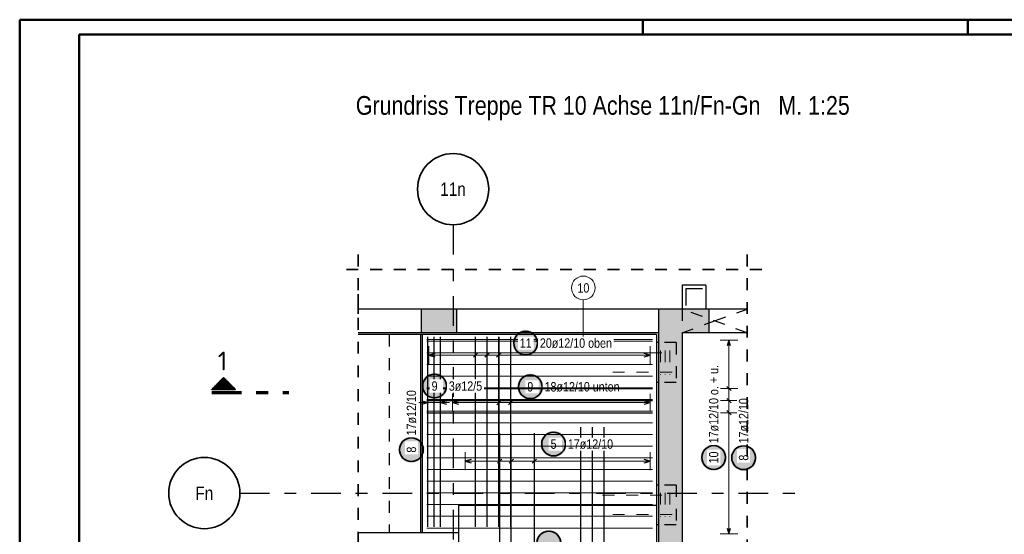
# Model space of a CAD drawing. Header units: millimetres. Extents: x 0 to 30.7, y 0 to 21.
# Tile 11 of 16: x 0 to 8.3, y 16.7 to 21. Entities that reach past the tile are written whole.
import ezdxf
from ezdxf.enums import TextEntityAlignment as Align

# ---------------------------------------------------------------- set-up
doc = ezdxf.new("R2010")
doc.units = ezdxf.units.MM
doc.linetypes.add('DASHDOTX2', pattern=[2, 1, -0.5, 0, -0.5])
doc.linetypes.add('HIDDEN', pattern=[0.375, 0.25, -0.125])
for name, color, linetype, lineweight in [('Achsen', 7, 'Continuous', 20), ('Bewehrung nplo', 7, 'Continuous', 20), ('Schraffuren', 7, 'Continuous', 20)]:
    doc.layers.add(name, color=color, linetype=linetype, lineweight=lineweight)
doc.styles.add('Arial Narrow', font='ARIALN.TTF')
doc.styles.add('isocp', font='isocp', dxfattribs={"width": 1.1})

msp = doc.modelspace()

# ---------------------------------------------------------------- hatches: boundary and pattern name
at = {"lineweight": 25, "true_color": 0xffffff}
for points in [[(4.3725, 18.3015), (4.3725, 18.3053), (4.3723, 18.3091), (4.3719, 18.313), (4.3715, 18.3168), (4.3709, 18.3206), (4.3701, 18.3243), (4.3693, 18.3281), (4.3683, 18.3318), (4.3671, 18.3354), (4.3659, 18.3391), (4.3645, 18.3427), (4.363, 18.3462), (4.3614, 18.3497), (4.3596, 18.3531), (4.3578, 18.3565), (4.3558, 18.3597), (4.3537, 18.363), (4.3515, 18.3661), (4.3492, 18.3692), (4.3468, 18.3722), (4.3443, 18.3751), (4.3417, 18.3779), (4.3389, 18.3806), (4.3361, 18.3832), (4.3332, 18.3857), (4.3302, 18.3881), (4.3272, 18.3904), (4.324, 18.3926), (4.3208, 18.3947), (4.3175, 18.3967), (4.3142, 18.3986), (4.3107, 18.4003), (4.3073, 18.4019), (4.3037, 18.4034), (4.3001, 18.4048), (4.2965, 18.4061), (4.2928, 18.4072), (4.2891, 18.4082), (4.2854, 18.409), (4.2816, 18.4098), (4.2778, 18.4104), (4.274, 18.4108), (4.2702, 18.4112), (4.2664, 18.4114), (4.2625, 18.4115), (4.2587, 18.4114), (4.2549, 18.4112), (4.251, 18.4108), (4.2472, 18.4104), (4.2434, 18.4098), (4.2397, 18.409), (4.2359, 18.4082), (4.2322, 18.4072), (4.2285, 18.4061), (4.2249, 18.4048), (4.2213, 18.4034), (4.2178, 18.4019), (4.2143, 18.4003), (4.2109, 18.3986), (4.2075, 18.3967), (4.2042, 18.3947), (4.201, 18.3926), (4.1979, 18.3904), (4.1948, 18.3881), (4.1918, 18.3857), (4.1889, 18.3832), (4.1861, 18.3806), (4.1834, 18.3779), (4.1808, 18.3751), (4.1783, 18.3722), (4.1758, 18.3692), (4.1735, 18.3661), (4.1713, 18.363), (4.1692, 18.3597), (4.1673, 18.3565), (4.1654, 18.3531), (4.1637, 18.3497), (4.162, 18.3462), (4.1605, 18.3427), (4.1592, 18.3391), (4.1579, 18.3354), (4.1568, 18.3318), (4.1558, 18.3281), (4.1549, 18.3243), (4.1542, 18.3206), (4.1536, 18.3168), (4.1531, 18.313), (4.1528, 18.3091), (4.1526, 18.3053), (4.1525, 18.3015), (4.1526, 18.2976), (4.1528, 18.2938), (4.1531, 18.29), (4.1536, 18.2861), (4.1542, 18.2824), (4.1549, 18.2786), (4.1558, 18.2748), (4.1568, 18.2711), (4.1579, 18.2675), (4.1592, 18.2638), (4.1605, 18.2602), (4.162, 18.2567), (4.1637, 18.2532), (4.1654, 18.2498), (4.1673, 18.2465), (4.1692, 18.2432), (4.1713, 18.2399), (4.1735, 18.2368), (4.1758, 18.2337), (4.1783, 18.2307), (4.1808, 18.2278), (4.1834, 18.225), (4.1861, 18.2223), (4.1889, 18.2197), (4.1918, 18.2172), (4.1948, 18.2148), (4.1979, 18.2125), (4.201, 18.2103), (4.2042, 18.2082), (4.2075, 18.2062), (4.2109, 18.2043), (4.2143, 18.2026), (4.2178, 18.201), (4.2213, 18.1995), (4.2249, 18.1981), (4.2285, 18.1968), (4.2322, 18.1957), (4.2359, 18.1947), (4.2397, 18.1939), (4.2434, 18.1931), (4.2472, 18.1925), (4.251, 18.1921), (4.2549, 18.1917), (4.2587, 18.1915), (4.2625, 18.1915), (4.2664, 18.1915), (4.2702, 18.1917), (4.274, 18.1921), (4.2778, 18.1925), (4.2816, 18.1931), (4.2854, 18.1939), (4.2891, 18.1947), (4.2928, 18.1957), (4.2965, 18.1968), (4.3001, 18.1981), (4.3037, 18.1995), (4.3073, 18.201), (4.3107, 18.2026), (4.3142, 18.2043), (4.3175, 18.2062), (4.3208, 18.2082), (4.324, 18.2103), (4.3272, 18.2125), (4.3302, 18.2148), (4.3332, 18.2172), (4.3361, 18.2197), (4.3389, 18.2223), (4.3417, 18.225), (4.3443, 18.2278), (4.3468, 18.2307), (4.3492, 18.2337), (4.3515, 18.2368), (4.3537, 18.2399), (4.3558, 18.2432), (4.3578, 18.2465), (4.3596, 18.2498), (4.3614, 18.2532), (4.363, 18.2567), (4.3645, 18.2602), (4.3659, 18.2638), (4.3671, 18.2675), (4.3683, 18.2711), (4.3693, 18.2748), (4.3701, 18.2786), (4.3709, 18.2824), (4.3715, 18.2861), (4.3719, 18.29), (4.3723, 18.2938)], [(4.4119, 17.9335), (4.4118, 17.9374), (4.4116, 17.9412), (4.4112, 17.945), (4.4108, 17.9489), (4.4102, 17.9527), (4.4094, 17.9564), (4.4086, 17.9602), (4.4076, 17.9639), (4.4065, 17.9675), (4.4052, 17.9712), (4.4038, 17.9748), (4.4023, 17.9783), (4.4007, 17.9818), (4.399, 17.9852), (4.3971, 17.9885), (4.3951, 17.9918), (4.393, 17.9951), (4.3908, 17.9982), (4.3885, 18.0013), (4.3861, 18.0043), (4.3836, 18.0072), (4.381, 18.01), (4.3783, 18.0127), (4.3755, 18.0153), (4.3726, 18.0178), (4.3696, 18.0202), (4.3665, 18.0225), (4.3634, 18.0247), (4.3601, 18.0268), (4.3569, 18.0288), (4.3535, 18.0307), (4.3501, 18.0324), (4.3466, 18.034), (4.3431, 18.0355), (4.3395, 18.0369), (4.3358, 18.0382), (4.3322, 18.0393), (4.3285, 18.0403), (4.3247, 18.0411), (4.321, 18.0419), (4.3172, 18.0425), (4.3133, 18.0429), (4.3095, 18.0433), (4.3057, 18.0435), (4.3019, 18.0435), (4.298, 18.0435), (4.2942, 18.0433), (4.2904, 18.0429), (4.2865, 18.0425), (4.2827, 18.0419), (4.279, 18.0411), (4.2752, 18.0403), (4.2715, 18.0393), (4.2679, 18.0382), (4.2642, 18.0369), (4.2606, 18.0355), (4.2571, 18.034), (4.2536, 18.0324), (4.2502, 18.0307), (4.2469, 18.0288), (4.2436, 18.0268), (4.2403, 18.0247), (4.2372, 18.0225), (4.2341, 18.0202), (4.2311, 18.0178), (4.2282, 18.0153), (4.2254, 18.0127), (4.2227, 18.01), (4.2201, 18.0072), (4.2176, 18.0043), (4.2152, 18.0013), (4.2129, 17.9982), (4.2107, 17.9951), (4.2086, 17.9918), (4.2066, 17.9885), (4.2047, 17.9852), (4.203, 17.9818), (4.2014, 17.9783), (4.1999, 17.9748), (4.1985, 17.9712), (4.1972, 17.9675), (4.1961, 17.9639), (4.1951, 17.9602), (4.1943, 17.9564), (4.1935, 17.9527), (4.1929, 17.9489), (4.1925, 17.945), (4.1921, 17.9412), (4.1919, 17.9374), (4.1919, 17.9335), (4.1919, 17.9297), (4.1921, 17.9259), (4.1925, 17.9221), (4.1929, 17.9182), (4.1935, 17.9144), (4.1943, 17.9107), (4.1951, 17.9069), (4.1961, 17.9032), (4.1972, 17.8996), (4.1985, 17.8959), (4.1999, 17.8923), (4.2014, 17.8888), (4.203, 17.8853), (4.2047, 17.8819), (4.2066, 17.8785), (4.2086, 17.8753), (4.2107, 17.872), (4.2129, 17.8689), (4.2152, 17.8658), (4.2176, 17.8628), (4.2201, 17.8599), (4.2227, 17.8571), (4.2254, 17.8544), (4.2282, 17.8518), (4.2311, 17.8493), (4.2341, 17.8469), (4.2372, 17.8446), (4.2403, 17.8424), (4.2436, 17.8403), (4.2469, 17.8383), (4.2502, 17.8364), (4.2536, 17.8347), (4.2571, 17.8331), (4.2606, 17.8316), (4.2642, 17.8302), (4.2679, 17.8289), (4.2715, 17.8278), (4.2752, 17.8268), (4.279, 17.826), (4.2827, 17.8252), (4.2865, 17.8246), (4.2904, 17.8242), (4.2942, 17.8238), (4.298, 17.8236), (4.3019, 17.8235), (4.3057, 17.8236), (4.3095, 17.8238), (4.3133, 17.8242), (4.3172, 17.8246), (4.321, 17.8252), (4.3247, 17.826), (4.3285, 17.8268), (4.3322, 17.8278), (4.3358, 17.8289), (4.3395, 17.8302), (4.3431, 17.8316), (4.3466, 17.8331), (4.3501, 17.8347), (4.3535, 17.8364), (4.3569, 17.8383), (4.3601, 17.8403), (4.3634, 17.8424), (4.3665, 17.8446), (4.3696, 17.8469), (4.3726, 17.8493), (4.3755, 17.8518), (4.3783, 17.8544), (4.381, 17.8571), (4.3836, 17.8599), (4.3861, 17.8628), (4.3885, 17.8658), (4.3908, 17.8689), (4.393, 17.872), (4.3951, 17.8753), (4.3971, 17.8785), (4.399, 17.8819), (4.4007, 17.8853), (4.4023, 17.8888), (4.4038, 17.8923), (4.4052, 17.8959), (4.4065, 17.8996), (4.4076, 17.9032), (4.4086, 17.9069), (4.4094, 17.9107), (4.4102, 17.9144), (4.4108, 17.9182), (4.4112, 17.9221), (4.4116, 17.9259)], [(4.6079, 17.451), (4.6078, 17.4548), (4.6076, 17.4587), (4.6073, 17.4625), (4.6068, 17.4663), (4.6062, 17.4701), (4.6055, 17.4739), (4.6046, 17.4776), (4.6036, 17.4813), (4.6025, 17.485), (4.6013, 17.4886), (4.5999, 17.4922), (4.5984, 17.4957), (4.5968, 17.4992), (4.595, 17.5026), (4.5932, 17.506), (4.5912, 17.5093), (4.5891, 17.5125), (4.5869, 17.5156), (4.5846, 17.5187), (4.5822, 17.5217), (4.5796, 17.5246), (4.577, 17.5274), (4.5743, 17.5301), (4.5715, 17.5327), (4.5686, 17.5353), (4.5656, 17.5377), (4.5626, 17.54), (4.5594, 17.5422), (4.5562, 17.5443), (4.5529, 17.5462), (4.5495, 17.5481), (4.5461, 17.5499), (4.5426, 17.5515), (4.5391, 17.553), (4.5355, 17.5544), (4.5319, 17.5556), (4.5282, 17.5567), (4.5245, 17.5577), (4.5208, 17.5586), (4.517, 17.5593), (4.5132, 17.5599), (4.5094, 17.5604), (4.5056, 17.5607), (4.5017, 17.5609), (4.4979, 17.561), (4.4941, 17.5609), (4.4902, 17.5607), (4.4864, 17.5604), (4.4826, 17.5599), (4.4788, 17.5593), (4.475, 17.5586), (4.4713, 17.5577), (4.4676, 17.5567), (4.4639, 17.5556), (4.4603, 17.5544), (4.4567, 17.553), (4.4532, 17.5515), (4.4497, 17.5499), (4.4463, 17.5481), (4.4429, 17.5462), (4.4396, 17.5443), (4.4364, 17.5422), (4.4332, 17.54), (4.4302, 17.5377), (4.4272, 17.5353), (4.4243, 17.5327), (4.4215, 17.5301), (4.4188, 17.5274), (4.4161, 17.5246), (4.4136, 17.5217), (4.4112, 17.5187), (4.4089, 17.5156), (4.4067, 17.5125), (4.4046, 17.5093), (4.4026, 17.506), (4.4008, 17.5026), (4.399, 17.4992), (4.3974, 17.4957), (4.3959, 17.4922), (4.3945, 17.4886), (4.3933, 17.485), (4.3922, 17.4813), (4.3912, 17.4776), (4.3903, 17.4739), (4.3896, 17.4701), (4.389, 17.4663), (4.3885, 17.4625), (4.3882, 17.4587), (4.388, 17.4548), (4.3879, 17.451), (4.388, 17.4471), (4.3882, 17.4433), (4.3885, 17.4395), (4.389, 17.4357), (4.3896, 17.4319), (4.3903, 17.4281), (4.3912, 17.4244), (4.3922, 17.4207), (4.3933, 17.417), (4.3945, 17.4134), (4.3959, 17.4098), (4.3974, 17.4062), (4.399, 17.4028), (4.4008, 17.3993), (4.4026, 17.396), (4.4046, 17.3927), (4.4067, 17.3895), (4.4089, 17.3863), (4.4112, 17.3833), (4.4136, 17.3803), (4.4161, 17.3774), (4.4188, 17.3746), (4.4215, 17.3719), (4.4243, 17.3692), (4.4272, 17.3667), (4.4302, 17.3643), (4.4332, 17.362), (4.4364, 17.3598), (4.4396, 17.3577), (4.4429, 17.3557), (4.4463, 17.3539), (4.4497, 17.3521), (4.4532, 17.3505), (4.4567, 17.349), (4.4603, 17.3476), (4.4639, 17.3464), (4.4676, 17.3452), (4.4713, 17.3443), (4.475, 17.3434), (4.4788, 17.3427), (4.4826, 17.3421), (4.4864, 17.3416), (4.4902, 17.3413), (4.4941, 17.3411), (4.4979, 17.341), (4.5017, 17.3411), (4.5056, 17.3413), (4.5094, 17.3416), (4.5132, 17.3421), (4.517, 17.3427), (4.5208, 17.3434), (4.5245, 17.3443), (4.5282, 17.3452), (4.5319, 17.3464), (4.5355, 17.3476), (4.5391, 17.349), (4.5426, 17.3505), (4.5461, 17.3521), (4.5495, 17.3539), (4.5529, 17.3557), (4.5562, 17.3577), (4.5594, 17.3598), (4.5626, 17.362), (4.5656, 17.3643), (4.5686, 17.3667), (4.5715, 17.3692), (4.5743, 17.3719), (4.577, 17.3746), (4.5796, 17.3774), (4.5822, 17.3803), (4.5846, 17.3833), (4.5869, 17.3863), (4.5891, 17.3895), (4.5912, 17.3927), (4.5932, 17.396), (4.595, 17.3993), (4.5968, 17.4028), (4.5984, 17.4062), (4.5999, 17.4098), (4.6013, 17.4134), (4.6025, 17.417), (4.6036, 17.4207), (4.6046, 17.4244), (4.6055, 17.4281), (4.6062, 17.4319), (4.6068, 17.4357), (4.6073, 17.4395), (4.6076, 17.4433)], [(5.9565, 17.3375), (5.9564, 17.3413), (5.9562, 17.3451), (5.9559, 17.349), (5.9554, 17.3528), (5.9548, 17.3566), (5.9541, 17.3603), (5.9532, 17.3641), (5.9522, 17.3678), (5.9511, 17.3715), (5.9498, 17.3751), (5.9485, 17.3787), (5.947, 17.3822), (5.9453, 17.3857), (5.9436, 17.3891), (5.9417, 17.3925), (5.9398, 17.3958), (5.9377, 17.399), (5.9355, 17.4021), (5.9332, 17.4052), (5.9307, 17.4082), (5.9282, 17.4111), (5.9256, 17.4139), (5.9229, 17.4166), (5.9201, 17.4192), (5.9172, 17.4217), (5.9142, 17.4242), (5.9111, 17.4265), (5.908, 17.4287), (5.9048, 17.4308), (5.9015, 17.4327), (5.8981, 17.4346), (5.8947, 17.4363), (5.8912, 17.438), (5.8877, 17.4395), (5.8841, 17.4408), (5.8805, 17.4421), (5.8768, 17.4432), (5.8731, 17.4442), (5.8693, 17.4451), (5.8656, 17.4458), (5.8618, 17.4464), (5.858, 17.4469), (5.8541, 17.4472), (5.8503, 17.4474), (5.8465, 17.4475), (5.8426, 17.4474), (5.8388, 17.4472), (5.835, 17.4469), (5.8312, 17.4464), (5.8274, 17.4458), (5.8236, 17.4451), (5.8199, 17.4442), (5.8162, 17.4432), (5.8125, 17.4421), (5.8089, 17.4408), (5.8053, 17.4395), (5.8017, 17.438), (5.7983, 17.4363), (5.7948, 17.4346), (5.7915, 17.4327), (5.7882, 17.4308), (5.785, 17.4287), (5.7818, 17.4265), (5.7788, 17.4242), (5.7758, 17.4217), (5.7729, 17.4192), (5.7701, 17.4166), (5.7673, 17.4139), (5.7647, 17.4111), (5.7622, 17.4082), (5.7598, 17.4052), (5.7575, 17.4021), (5.7553, 17.399), (5.7532, 17.3958), (5.7512, 17.3925), (5.7494, 17.3891), (5.7476, 17.3857), (5.746, 17.3822), (5.7445, 17.3787), (5.7431, 17.3751), (5.7419, 17.3715), (5.7407, 17.3678), (5.7397, 17.3641), (5.7389, 17.3603), (5.7381, 17.3566), (5.7375, 17.3528), (5.7371, 17.349), (5.7367, 17.3451), (5.7365, 17.3413), (5.7365, 17.3375), (5.7365, 17.3336), (5.7367, 17.3298), (5.7371, 17.326), (5.7375, 17.3222), (5.7381, 17.3184), (5.7389, 17.3146), (5.7397, 17.3109), (5.7407, 17.3072), (5.7419, 17.3035), (5.7431, 17.2999), (5.7445, 17.2963), (5.746, 17.2927), (5.7476, 17.2893), (5.7494, 17.2858), (5.7512, 17.2825), (5.7532, 17.2792), (5.7553, 17.276), (5.7575, 17.2728), (5.7598, 17.2698), (5.7622, 17.2668), (5.7647, 17.2639), (5.7673, 17.2611), (5.7701, 17.2583), (5.7729, 17.2557), (5.7758, 17.2532), (5.7788, 17.2508), (5.7818, 17.2485), (5.785, 17.2463), (5.7882, 17.2442), (5.7915, 17.2422), (5.7948, 17.2403), (5.7983, 17.2386), (5.8017, 17.237), (5.8053, 17.2355), (5.8089, 17.2341), (5.8125, 17.2329), (5.8162, 17.2317), (5.8199, 17.2307), (5.8236, 17.2299), (5.8274, 17.2291), (5.8312, 17.2285), (5.835, 17.2281), (5.8388, 17.2277), (5.8426, 17.2275), (5.8465, 17.2275), (5.8503, 17.2275), (5.8541, 17.2277), (5.858, 17.2281), (5.8618, 17.2285), (5.8656, 17.2291), (5.8693, 17.2299), (5.8731, 17.2307), (5.8768, 17.2317), (5.8805, 17.2329), (5.8841, 17.2341), (5.8877, 17.2355), (5.8912, 17.237), (5.8947, 17.2386), (5.8981, 17.2403), (5.9015, 17.2422), (5.9048, 17.2442), (5.908, 17.2463), (5.9111, 17.2485), (5.9142, 17.2508), (5.9172, 17.2532), (5.9201, 17.2557), (5.9229, 17.2583), (5.9256, 17.2611), (5.9282, 17.2639), (5.9307, 17.2668), (5.9332, 17.2698), (5.9355, 17.2728), (5.9377, 17.276), (5.9398, 17.2792), (5.9417, 17.2825), (5.9436, 17.2858), (5.9453, 17.2893), (5.947, 17.2927), (5.9485, 17.2963), (5.9498, 17.2999), (5.9511, 17.3035), (5.9522, 17.3072), (5.9532, 17.3109), (5.9541, 17.3146), (5.9548, 17.3184), (5.9554, 17.3222), (5.9559, 17.326), (5.9562, 17.3298)], [(4.5676, 16.6176), (4.5675, 16.6214), (4.5673, 16.6252), (4.567, 16.6291), (4.5665, 16.6329), (4.5659, 16.6367), (4.5652, 16.6404), (4.5643, 16.6442), (4.5633, 16.6479), (4.5622, 16.6516), (4.561, 16.6552), (4.5596, 16.6588), (4.5581, 16.6623), (4.5565, 16.6658), (4.5547, 16.6692), (4.5529, 16.6726), (4.5509, 16.6759), (4.5488, 16.6791), (4.5466, 16.6822), (4.5443, 16.6853), (4.5419, 16.6883), (4.5393, 16.6912), (4.5367, 16.694), (4.534, 16.6967), (4.5312, 16.6993), (4.5283, 16.7018), (4.5253, 16.7043), (4.5222, 16.7066), (4.5191, 16.7088), (4.5159, 16.7109), (4.5126, 16.7128), (4.5092, 16.7147), (4.5058, 16.7164), (4.5023, 16.7181), (4.4988, 16.7196), (4.4952, 16.7209), (4.4916, 16.7222), (4.4879, 16.7233), (4.4842, 16.7243), (4.4805, 16.7252), (4.4767, 16.7259), (4.4729, 16.7265), (4.4691, 16.727), (4.4653, 16.7273), (4.4614, 16.7275), (4.4576, 16.7276), (4.4538, 16.7275), (4.4499, 16.7273), (4.4461, 16.727), (4.4423, 16.7265), (4.4385, 16.7259), (4.4347, 16.7252), (4.431, 16.7243), (4.4273, 16.7233), (4.4236, 16.7222), (4.42, 16.7209), (4.4164, 16.7196), (4.4128, 16.7181), (4.4094, 16.7164), (4.4059, 16.7147), (4.4026, 16.7128), (4.3993, 16.7109), (4.3961, 16.7088), (4.3929, 16.7066), (4.3899, 16.7043), (4.3869, 16.7018), (4.384, 16.6993), (4.3812, 16.6967), (4.3785, 16.694), (4.3758, 16.6912), (4.3733, 16.6883), (4.3709, 16.6853), (4.3686, 16.6822), (4.3664, 16.6791), (4.3643, 16.6759), (4.3623, 16.6726), (4.3605, 16.6692), (4.3587, 16.6658), (4.3571, 16.6623), (4.3556, 16.6588), (4.3542, 16.6552), (4.353, 16.6516), (4.3519, 16.6479), (4.3509, 16.6442), (4.35, 16.6404), (4.3493, 16.6367), (4.3487, 16.6329), (4.3482, 16.6291), (4.3479, 16.6252), (4.3477, 16.6214), (4.3476, 16.6176), (4.3477, 16.6137), (4.3479, 16.6099), (4.3482, 16.6061), (4.3487, 16.6023), (4.3493, 16.5985), (4.35, 16.5947), (4.3509, 16.591), (4.3519, 16.5873), (4.353, 16.5836), (4.3542, 16.5799), (4.3556, 16.5764), (4.3571, 16.5728), (4.3587, 16.5693), (4.3605, 16.5659), (4.3623, 16.5626), (4.3643, 16.5593), (4.3664, 16.5561), (4.3686, 16.5529), (4.3709, 16.5498), (4.3733, 16.5469), (4.3758, 16.544), (4.3785, 16.5412), (4.3812, 16.5384), (4.384, 16.5358), (4.3869, 16.5333), (4.3899, 16.5309), (4.3929, 16.5286), (4.3961, 16.5264), (4.3993, 16.5243), (4.4026, 16.5223), (4.4059, 16.5204), (4.4094, 16.5187), (4.4128, 16.5171), (4.4164, 16.5156), (4.42, 16.5142), (4.4236, 16.513), (4.4273, 16.5118), (4.431, 16.5108), (4.4347, 16.51), (4.4385, 16.5092), (4.4423, 16.5086), (4.4461, 16.5082), (4.4499, 16.5078), (4.4538, 16.5076), (4.4576, 16.5076), (4.4614, 16.5076), (4.4653, 16.5078), (4.4691, 16.5082), (4.4729, 16.5086), (4.4767, 16.5092), (4.4805, 16.51), (4.4842, 16.5108), (4.4879, 16.5118), (4.4916, 16.513), (4.4952, 16.5142), (4.4988, 16.5156), (4.5023, 16.5171), (4.5058, 16.5187), (4.5092, 16.5204), (4.5126, 16.5223), (4.5159, 16.5243), (4.5191, 16.5264), (4.5222, 16.5286), (4.5253, 16.5309), (4.5283, 16.5333), (4.5312, 16.5358), (4.534, 16.5384), (4.5367, 16.5412), (4.5393, 16.544), (4.5419, 16.5469), (4.5443, 16.5498), (4.5466, 16.5529), (4.5488, 16.5561), (4.5509, 16.5593), (4.5529, 16.5626), (4.5547, 16.5659), (4.5565, 16.5693), (4.5581, 16.5728), (4.5596, 16.5764), (4.561, 16.5799), (4.5622, 16.5836), (4.5633, 16.5873), (4.5643, 16.591), (4.5652, 16.5947), (4.5659, 16.5985), (4.5665, 16.6023), (4.567, 16.6061), (4.5673, 16.6099)]]:
    msp.add_hatch(color=7, dxfattribs=at).paths.add_polyline_path(points)
at = {"lineweight": 50}
h = msp.add_hatch(dxfattribs=at)
h.set_pattern_fill('Mau', color=4, scale=0.01, angle=270, style=0, pattern_type=2)
h.set_pattern_definition([(270, (0, 0), (0.01, -2e-18), [])])
h.paths.add_polyline_path([(1.8182, 17.9114), (1.7182, 18.0114), (1.6182, 17.9114)])
at = {"lineweight": 35, "true_color": 0xffffff}
for points in [[(3.4099, 17.4037), (3.4099, 17.4076), (3.4097, 17.4114), (3.4093, 17.4152), (3.4089, 17.419), (3.4083, 17.4228), (3.4075, 17.4266), (3.4067, 17.4303), (3.4057, 17.434), (3.4046, 17.4377), (3.4033, 17.4413), (3.4019, 17.4449), (3.4004, 17.4485), (3.3988, 17.4519), (3.3971, 17.4554), (3.3952, 17.4587), (3.3932, 17.462), (3.3911, 17.4652), (3.3889, 17.4684), (3.3866, 17.4714), (3.3842, 17.4744), (3.3817, 17.4773), (3.3791, 17.4801), (3.3764, 17.4828), (3.3735, 17.4855), (3.3706, 17.488), (3.3677, 17.4904), (3.3646, 17.4927), (3.3614, 17.4949), (3.3582, 17.497), (3.3549, 17.499), (3.3516, 17.5008), (3.3482, 17.5026), (3.3447, 17.5042), (3.3411, 17.5057), (3.3376, 17.5071), (3.3339, 17.5083), (3.3303, 17.5095), (3.3265, 17.5105), (3.3228, 17.5113), (3.319, 17.512), (3.3152, 17.5126), (3.3114, 17.5131), (3.3076, 17.5135), (3.3038, 17.5137), (3.2999, 17.5137), (3.2961, 17.5137), (3.2923, 17.5135), (3.2884, 17.5131), (3.2846, 17.5126), (3.2808, 17.512), (3.2771, 17.5113), (3.2733, 17.5105), (3.2696, 17.5095), (3.2659, 17.5083), (3.2623, 17.5071), (3.2587, 17.5057), (3.2552, 17.5042), (3.2517, 17.5026), (3.2483, 17.5008), (3.2449, 17.499), (3.2416, 17.497), (3.2384, 17.4949), (3.2353, 17.4927), (3.2322, 17.4904), (3.2292, 17.488), (3.2263, 17.4855), (3.2235, 17.4828), (3.2208, 17.4801), (3.2182, 17.4773), (3.2157, 17.4744), (3.2133, 17.4714), (3.2109, 17.4684), (3.2087, 17.4652), (3.2067, 17.462), (3.2047, 17.4587), (3.2028, 17.4554), (3.2011, 17.4519), (3.1994, 17.4485), (3.1979, 17.4449), (3.1966, 17.4413), (3.1953, 17.4377), (3.1942, 17.434), (3.1932, 17.4303), (3.1923, 17.4266), (3.1916, 17.4228), (3.191, 17.419), (3.1905, 17.4152), (3.1902, 17.4114), (3.19, 17.4076), (3.1899, 17.4037), (3.19, 17.3999), (3.1902, 17.396), (3.1905, 17.3922), (3.191, 17.3884), (3.1916, 17.3846), (3.1923, 17.3808), (3.1932, 17.3771), (3.1942, 17.3734), (3.1953, 17.3697), (3.1966, 17.3661), (3.1979, 17.3625), (3.1994, 17.359), (3.2011, 17.3555), (3.2028, 17.3521), (3.2047, 17.3487), (3.2067, 17.3454), (3.2087, 17.3422), (3.2109, 17.3391), (3.2133, 17.336), (3.2157, 17.333), (3.2182, 17.3301), (3.2208, 17.3273), (3.2235, 17.3246), (3.2263, 17.322), (3.2292, 17.3195), (3.2322, 17.317), (3.2353, 17.3147), (3.2384, 17.3125), (3.2416, 17.3104), (3.2449, 17.3085), (3.2483, 17.3066), (3.2517, 17.3049), (3.2552, 17.3032), (3.2587, 17.3017), (3.2623, 17.3004), (3.2659, 17.2991), (3.2696, 17.298), (3.2733, 17.297), (3.2771, 17.2961), (3.2808, 17.2954), (3.2846, 17.2948), (3.2884, 17.2943), (3.2923, 17.294), (3.2961, 17.2938), (3.2999, 17.2937), (3.3038, 17.2938), (3.3076, 17.294), (3.3114, 17.2943), (3.3152, 17.2948), (3.319, 17.2954), (3.3228, 17.2961), (3.3265, 17.297), (3.3303, 17.298), (3.3339, 17.2991), (3.3376, 17.3004), (3.3411, 17.3017), (3.3447, 17.3032), (3.3482, 17.3049), (3.3516, 17.3066), (3.3549, 17.3085), (3.3582, 17.3104), (3.3614, 17.3125), (3.3646, 17.3147), (3.3677, 17.317), (3.3706, 17.3195), (3.3735, 17.322), (3.3764, 17.3246), (3.3791, 17.3273), (3.3817, 17.3301), (3.3842, 17.333), (3.3866, 17.336), (3.3889, 17.3391), (3.3911, 17.3422), (3.3932, 17.3454), (3.3952, 17.3487), (3.3971, 17.3521), (3.3988, 17.3555), (3.4004, 17.359), (3.4019, 17.3625), (3.4033, 17.3661), (3.4046, 17.3697), (3.4057, 17.3734), (3.4067, 17.3771), (3.4075, 17.3808), (3.4083, 17.3846), (3.4089, 17.3884), (3.4093, 17.3922), (3.4097, 17.396)], [(6.2089, 17.3361), (6.2088, 17.3399), (6.2086, 17.3438), (6.2083, 17.3476), (6.2078, 17.3514), (6.2072, 17.3552), (6.2065, 17.3589), (6.2056, 17.3627), (6.2046, 17.3664), (6.2035, 17.3701), (6.2022, 17.3737), (6.2008, 17.3773), (6.1993, 17.3808), (6.1977, 17.3843), (6.196, 17.3877), (6.1941, 17.3911), (6.1921, 17.3944), (6.19, 17.3976), (6.1878, 17.4007), (6.1855, 17.4038), (6.1831, 17.4068), (6.1806, 17.4097), (6.178, 17.4125), (6.1753, 17.4152), (6.1725, 17.4178), (6.1696, 17.4203), (6.1666, 17.4228), (6.1635, 17.4251), (6.1604, 17.4273), (6.1571, 17.4294), (6.1539, 17.4313), (6.1505, 17.4332), (6.1471, 17.4349), (6.1436, 17.4366), (6.1401, 17.4381), (6.1365, 17.4394), (6.1328, 17.4407), (6.1292, 17.4418), (6.1255, 17.4428), (6.1217, 17.4437), (6.118, 17.4444), (6.1142, 17.445), (6.1104, 17.4455), (6.1065, 17.4458), (6.1027, 17.446), (6.0989, 17.4461), (6.095, 17.446), (6.0912, 17.4458), (6.0874, 17.4455), (6.0835, 17.445), (6.0798, 17.4444), (6.076, 17.4437), (6.0722, 17.4428), (6.0685, 17.4418), (6.0649, 17.4407), (6.0612, 17.4394), (6.0576, 17.4381), (6.0541, 17.4366), (6.0506, 17.4349), (6.0472, 17.4332), (6.0439, 17.4313), (6.0406, 17.4294), (6.0373, 17.4273), (6.0342, 17.4251), (6.0311, 17.4228), (6.0281, 17.4203), (6.0253, 17.4178), (6.0224, 17.4152), (6.0197, 17.4125), (6.0171, 17.4097), (6.0146, 17.4068), (6.0122, 17.4038), (6.0099, 17.4007), (6.0077, 17.3976), (6.0056, 17.3944), (6.0036, 17.3911), (6.0017, 17.3877), (6, 17.3843), (5.9984, 17.3808), (5.9969, 17.3773), (5.9955, 17.3737), (5.9942, 17.3701), (5.9931, 17.3664), (5.9921, 17.3627), (5.9913, 17.3589), (5.9905, 17.3552), (5.9899, 17.3514), (5.9895, 17.3476), (5.9891, 17.3438), (5.9889, 17.3399), (5.9889, 17.3361), (5.9889, 17.3322), (5.9891, 17.3284), (5.9895, 17.3246), (5.9899, 17.3208), (5.9905, 17.317), (5.9913, 17.3132), (5.9921, 17.3095), (5.9931, 17.3058), (5.9942, 17.3021), (5.9955, 17.2985), (5.9969, 17.2949), (5.9984, 17.2913), (6, 17.2879), (6.0017, 17.2844), (6.0036, 17.2811), (6.0056, 17.2778), (6.0077, 17.2746), (6.0099, 17.2714), (6.0122, 17.2684), (6.0146, 17.2654), (6.0171, 17.2625), (6.0197, 17.2597), (6.0224, 17.257), (6.0253, 17.2543), (6.0281, 17.2518), (6.0311, 17.2494), (6.0342, 17.2471), (6.0373, 17.2449), (6.0406, 17.2428), (6.0439, 17.2408), (6.0472, 17.239), (6.0506, 17.2372), (6.0541, 17.2356), (6.0576, 17.2341), (6.0612, 17.2327), (6.0649, 17.2315), (6.0685, 17.2303), (6.0722, 17.2293), (6.076, 17.2285), (6.0798, 17.2277), (6.0835, 17.2271), (6.0874, 17.2267), (6.0912, 17.2263), (6.095, 17.2261), (6.0989, 17.2261), (6.1027, 17.2261), (6.1065, 17.2263), (6.1104, 17.2267), (6.1142, 17.2271), (6.118, 17.2277), (6.1217, 17.2285), (6.1255, 17.2293), (6.1292, 17.2303), (6.1328, 17.2315), (6.1365, 17.2327), (6.1401, 17.2341), (6.1436, 17.2356), (6.1471, 17.2372), (6.1505, 17.239), (6.1539, 17.2408), (6.1571, 17.2428), (6.1604, 17.2449), (6.1635, 17.2471), (6.1666, 17.2494), (6.1696, 17.2518), (6.1725, 17.2543), (6.1753, 17.257), (6.178, 17.2597), (6.1806, 17.2625), (6.1831, 17.2654), (6.1855, 17.2684), (6.1878, 17.2714), (6.19, 17.2746), (6.1921, 17.2778), (6.1941, 17.2811), (6.196, 17.2844), (6.1977, 17.2879), (6.1993, 17.2913), (6.2008, 17.2949), (6.2022, 17.2985), (6.2035, 17.3021), (6.2046, 17.3058), (6.2056, 17.3095), (6.2065, 17.3132), (6.2072, 17.317), (6.2078, 17.3208), (6.2083, 17.3246), (6.2086, 17.3284)]]:
    msp.add_hatch(color=7, dxfattribs=at).paths.add_polyline_path(points)
at = {"layer": 'Schraffuren', "lineweight": 13, "true_color": 0xd7ffd7}
for points in [[(3.6813, 18.588), (3.6813, 18.388), (3.3813, 18.388), (3.3813, 18.588)], [(5.8063, 18.388), (5.3815, 18.388), (5.3815, 18.588), (5.8063, 18.588)], [(5.5815, 18.388), (5.5815, 12.888), (5.3815, 12.888), (5.3815, 18.388)]]:
    msp.add_hatch(color=254, dxfattribs=at).paths.add_polyline_path(points)

# ---------------------------------------------------------------- linework, layer by layer
at = {"color": 4, "linetype": 'Continuous', "lineweight": 50}
for p, q in [((29.725, 21.025), (0, 21.025)), ((0, 21.025), (0, 0)), ((5.25, 21.025), (5.25, 20.9)), ((7.9875, 21.025), (7.9875, 20.9)), ((29.6, 20.9), (0.5, 20.9)), ((0.5, 20.9), (0.5, 0.125))]:
    msp.add_line(p, q, dxfattribs=at)
at = {"color": 2, "linetype": 'HIDDEN', "lineweight": 35, "ltscale": 0.25}
for p, q in [((2.8523, 19.0473), (2.8523, 18.463)), ((6.2526, 18.9223), (2.7273, 18.9223)), ((2.8523, 18.713), (2.8523, 16.363))]:
    msp.add_line(p, q, dxfattribs=at)
at = {"color": 3, "linetype": 'Continuous', "lineweight": 25}
for p, q in [((5.5813, 18.788), (5.5813, 18.588)), ((5.7813, 18.788), (5.5813, 18.788)), ((5.7813, 18.788), (5.7813, 18.588)), ((3.3813, 18.588), (2.8523, 18.588)), ((5.3813, 18.588), (3.6813, 18.588)), ((5.3813, 18.588), (5.3813, 18.388)), ((6.1276, 18.588), (5.8063, 18.588)), ((3.3813, 18.388), (2.8523, 18.388)), ((3.3772, 18.373), (2.8523, 18.373)), ((3.3915, 18.373), (3.3772, 18.373)), ((3.4375, 16.753), (3.4375, 18.353)), ((3.4915, 16.753), (3.4915, 18.353)), ((3.5455, 16.753), (3.5455, 18.353)), ((3.8396, 16.753), (3.8396, 18.353)), ((3.9377, 16.753), (3.9377, 18.353)), ((4.0357, 16.753), (4.0357, 18.353)), ((4.0387, 16.753), (4.0387, 18.353)), ((4.1365, 16.753), (4.1365, 18.353)), ((5.3663, 18.373), (5.3663, 16.9322)), ((5.3815, 18.388), (5.3813, 18.388)), ((6.1276, 18.388), (5.8063, 18.388)), ((5.3815, 18.306), (5.3663, 18.306)), ((5.975, 18.327), (5.9616, 18.277)), ((5.9884, 18.277), (5.975, 18.327)), ((3.4975, 18.2134), (3.4475, 18.2)), ((3.4475, 18.2), (3.4975, 18.1866)), ((3.8573, 18.2177), (3.822, 18.1823)), ((3.9554, 18.2177), (3.92, 18.1823)), ((4.0534, 18.2177), (4.0181, 18.1823)), ((5.3103, 18.2), (5.2603, 18.2134)), ((5.2603, 18.1866), (5.3103, 18.2)), ((5.3815, 17.97), (5.3663, 17.97)), ((5.9573, 17.9364), (5.9927, 17.901)), ((3.4313, 17.8167), (5.3313, 17.8167)), ((3.5955, 17.8134), (3.5455, 17.8)), ((3.5455, 17.8), (3.5955, 17.7866)), ((3.6975, 17.8134), (3.6475, 17.8)), ((3.6475, 17.8), (3.6975, 17.7866)), ((4.0564, 17.8177), (4.021, 17.7823)), ((4.1542, 17.8177), (4.1189, 17.7823)), ((5.3103, 17.8), (5.2603, 17.8134)), ((5.2603, 17.7866), (5.3103, 17.8)), ((5.9573, 17.8343), (5.9927, 17.799)), ((3.4313, 17.7146), (5.3313, 17.7146)), ((5.9573, 17.7323), (5.9927, 17.6969)), ((4.0444, 16.9239), (4.0444, 17.5433)), ((4.1418, 16.9239), (4.1418, 17.5433)), ((4.3365, 16.9239), (4.3365, 17.5433)), ((3.8023, 17.3206), (3.7523, 17.3072)), ((3.7523, 17.3072), (3.8023, 17.2938)), ((4.0621, 17.3249), (4.0267, 17.2895)), ((4.1595, 17.3249), (4.1241, 17.2895)), ((4.3542, 17.3249), (4.3189, 17.2895)), ((5.3103, 17.3072), (5.2603, 17.3206)), ((5.2603, 17.2938), (5.3103, 17.3072)), ((5.3815, 17.106), (5.3663, 17.106)), ((3.6963, 16.9339), (3.6963, 16.9322)), ((5.3663, 16.9339), (3.6963, 16.9339)), ((3.6963, 16.9322), (3.6963, 14.6922)), ((5.3663, 16.9322), (3.6963, 16.9322)), ((5.3663, 16.9322), (5.3663, 14.6922)), ((4.0444, 16.3028), (4.0444, 16.9222)), ((4.1418, 16.3028), (4.1418, 16.9222)), ((4.3365, 16.3028), (4.3365, 16.9222)), ((5.3815, 16.77), (5.3663, 16.77)), ((3.3772, 16.703), (2.8523, 16.703)), ((3.3915, 16.703), (3.3772, 16.703)), ((3.6963, 16.703), (3.3915, 16.703)), ((5.9616, 16.744), (5.975, 16.694)), ((5.975, 16.694), (5.9884, 16.744))]:
    msp.add_line(p, q, dxfattribs=at)
at = {"color": 9, "linetype": 'Continuous', "lineweight": 0}
for p, q in [((4.7485, 18.6658), (4.7485, 18.308)), ((3.4313, 18.333), (5.3313, 18.333)), ((4.7264, 18.3109), (4.7706, 18.3551))]:
    msp.add_line(p, q, dxfattribs=at)
at = {"color": 3, "linetype": 'HIDDEN', "lineweight": 25, "ltscale": 0.25}
for p, q in [((5.3815, 18.588), (5.3813, 18.588)), ((5.5813, 18.588), (5.5813, 18.388)), ((5.5818, 18.588), (5.5818, 18.388)), ((3.1115, 18.373), (3.1115, 16.703)), ((5.5815, 18.388), (5.5813, 18.388)), ((5.5313, 18.306), (5.3815, 18.306)), ((5.5313, 18.306), (5.5313, 17.97)), ((5.5313, 17.97), (5.3815, 17.97)), ((5.5313, 17.106), (5.3815, 17.106)), ((5.5313, 17.106), (5.5313, 16.77)), ((5.5313, 16.77), (5.3815, 16.77))]:
    msp.add_line(p, q, dxfattribs=at)
at = {"color": 5, "linetype": 'Continuous', "lineweight": 18}
for p, q in [((3.4475, 18.275), (3.4475, 18.125)), ((3.8396, 18.275), (3.8396, 18.125)), ((3.9377, 18.275), (3.9377, 18.125)), ((4.0357, 18.275), (4.0357, 18.125)), ((5.3103, 18.125), (5.3103, 18.275)), ((6.05, 18.327), (5.9, 18.327)), ((5.975, 16.694), (5.975, 18.327)), ((3.4475, 18.2), (5.3103, 18.2)), ((5.9, 17.9187), (6.05, 17.9187)), ((3.4375, 17.725), (3.4375, 17.875)), ((3.5455, 17.875), (3.5455, 17.725)), ((3.6475, 17.875), (3.6475, 17.725)), ((4.0387, 17.875), (4.0387, 17.725)), ((4.1365, 17.875), (4.1365, 17.725)), ((5.3103, 17.725), (5.3103, 17.875)), ((3.6475, 17.8), (5.3103, 17.8)), ((5.9, 17.8167), (6.05, 17.8167)), ((5.9, 17.7146), (6.05, 17.7146)), ((3.7523, 17.3822), (3.7523, 17.2322)), ((4.0444, 17.3822), (4.0444, 17.2322)), ((4.1418, 17.3822), (4.1418, 17.2322)), ((4.3365, 17.3822), (4.3365, 17.2322)), ((5.3103, 17.2322), (5.3103, 17.3822)), ((3.7523, 17.3072), (5.3103, 17.3072)), ((5.9, 16.694), (6.05, 16.694))]:
    msp.add_line(p, q, dxfattribs=at)
at = {"color": 2, "linetype": 'Continuous', "lineweight": 35}
for p, q in [((1.6182, 17.9114), (1.7182, 18.0114)), ((1.7182, 18.0114), (1.8182, 17.9114)), ((1.6182, 17.9114), (1.8182, 17.9114))]:
    msp.add_line(p, q, dxfattribs=at)
at = {"color": 1, "linetype": 'DASHDOTX2', "lineweight": 70, "ltscale": 0.25}
msp.add_line((1.6182, 17.8864), (2.2682, 17.8864), dxfattribs=at)
at = {"color": 9, "linetype": 'Continuous', "lineweight": 0}
msp.add_circle((4.7485, 18.7658), 0.1, dxfattribs=at)
at = {"color": 2, "linetype": 'Continuous', "lineweight": 35}
for centre in [(4.2625, 18.3015), (4.3019, 17.9335), (3.2999, 17.4037), (4.4979, 17.451), (5.8465, 17.3375), (6.0989, 17.3361), (4.4576, 16.6176)]:
    msp.add_circle(centre, 0.1, dxfattribs=at)
at = {"layer": 'Achsen', "color": 3, "linetype": 'DASHDOTX2', "lineweight": 25, "ltscale": 0.25}
for p, q in [((3.6515, 19.2978), (3.6515, 11.8924)), ((1.8555, 17.038), (6.5738, 17.038))]:
    msp.add_line(p, q, dxfattribs=at)
at = {"layer": 'Achsen', "color": 3, "linetype": 'Continuous', "lineweight": 25}
for p, q in [((5.6113, 18.758), (5.6113, 18.618)), ((5.7513, 18.758), (5.6113, 18.758))]:
    msp.add_line(p, q, dxfattribs=at)
at = {"layer": 'Achsen', "color": 3, "linetype": 'HIDDEN', "lineweight": 25, "ltscale": 0.25}
for p, q in [((6.1276, 18.388), (5.5813, 18.588)), ((5.8545, 18.488), (6.1276, 18.588)), ((5.5813, 18.388), (5.8545, 18.488))]:
    msp.add_line(p, q, dxfattribs=at)
at = {"layer": 'Achsen', "color": 2, "linetype": 'Continuous', "lineweight": 35}
for centre in [(3.6515, 19.5978), (1.5555, 17.038)]:
    msp.add_circle(centre, 0.3, dxfattribs=at)
at = {"layer": 'Bewehrung nplo', "color": 9, "linetype": 'Continuous', "lineweight": 0}
for p, q in [((3.4313, 18.317), (5.3313, 18.317)), ((3.4313, 18.2187), (5.3313, 18.2187)), ((3.4313, 18.1203), (5.3313, 18.1203)), ((3.4313, 18.022), (5.3313, 18.022)), ((3.4313, 17.8254), (5.3313, 17.8254)), ((3.4313, 17.7271), (5.3313, 17.7271)), ((3.4313, 17.6288), (5.3313, 17.6288)), ((3.4313, 17.3338), (5.3313, 17.3338)), ((3.4313, 17.2355), (5.3313, 17.2355)), ((3.4313, 17.1372), (5.3313, 17.1372)), ((3.4313, 17.0389), (5.3313, 17.0389)), ((3.4313, 16.9406), (5.3313, 16.9406)), ((3.4313, 16.8423), (5.3313, 16.8423)), ((3.4313, 16.744), (5.3313, 16.744))]:
    msp.add_line(p, q, dxfattribs=at)
at = {"layer": 'Schraffuren', "color": 3, "linetype": 'Continuous', "lineweight": 25}
for p, q in [((3.3813, 18.588), (3.3813, 18.388)), ((3.6813, 18.588), (3.3813, 18.588)), ((3.6813, 18.588), (3.6813, 18.388)), ((5.3815, 18.588), (5.3815, 18.388)), ((5.8063, 18.588), (5.3815, 18.588)), ((5.8063, 18.588), (5.8063, 18.388)), ((3.6813, 18.388), (3.3813, 18.388)), ((5.3815, 18.388), (5.3815, 12.888)), ((5.5815, 18.388), (5.5815, 15.7856)), ((5.8063, 18.388), (5.5815, 18.388)), ((4.726, 17.593), (4.726, 14.693)), ((4.8234, 17.593), (4.8234, 14.693)), ((4.9208, 17.593), (4.9208, 14.693))]:
    msp.add_line(p, q, dxfattribs=at)
at = {"layer": 'Schraffuren', "color": 5, "linetype": 'HIDDEN', "lineweight": 18, "ltscale": 0.25}
for p, q in [((4.9106, 18.2196), (5.4963, 18.2196)), ((5.3987, 18.2402), (5.3987, 18.036)), ((5.4387, 18.2402), (5.4387, 18.036)), ((5.4787, 18.2402), (5.4787, 18.036)), ((5.4963, 18.0566), (4.9131, 18.0566)), ((4.9106, 17.0202), (5.4963, 17.0202)), ((5.3987, 17.0408), (5.3987, 16.8367)), ((5.4387, 17.0408), (5.4387, 16.8367)), ((5.4787, 17.0408), (5.4787, 16.8367)), ((5.4963, 16.8572), (4.9131, 16.8572))]:
    msp.add_line(p, q, dxfattribs=at)
at = {"layer": 'Schraffuren', "color": 9, "linetype": 'Continuous', "lineweight": 0}
msp.add_circle((2.8523, 18.588), 0.00111, dxfattribs=at)

# ---------------------------------------------------------------- texts
at = {"color": 1, "lineweight": 70, "style": 'Arial Narrow'}
msp.add_text('Grundriss Treppe TR 10 Achse 11n/Fn-Gn   M. 1:25', height=0.1575, dxfattribs=at).set_placement((2.8316, 20.2243))
at = {"color": 2, "lineweight": 35, "style": 'isocp', "width": 1.15}
msp.add_text('1', height=0.1575, dxfattribs=at).set_placement((1.7091, 18.0721), align=Align.CENTER)
at = {"color": 9, "lineweight": 0, "insert": (4.6989, 18.8052), "char_height": 0.07875, "attachment_point": 1, "line_spacing_factor": 0.9, "style": 'Arial Narrow'}
msp.add_mtext('10', dxfattribs=at)
at = {"layer": 'Achsen', "color": 4, "lineweight": 50, "style": 'Arial Narrow'}
for s, p in [('11n', (3.6507, 19.5978)), ('Fn', (1.5555, 17.0371))]:
    msp.add_text(s, height=0.1125, dxfattribs=at).set_placement(p, align=Align.MIDDLE_CENTER)

# ---------------------------------------------------------------- next in the draw order: texts
at = {"color": 2, "lineweight": 35, "attachment_point": 1, "line_spacing_factor": 0.9, "style": 'Arial Narrow', "bg_fill": 3, "box_fill_scale": 1.2, "bg_fill_color": 256, "bg_fill_true_color": 13158600, "bg_fill_transparency": 0}
for s, insert, char_height in [('11', (4.2129, 18.3408), 0.07875), ('20ø12/10 oben', (4.3825, 18.3408), 0.07875), ('9', (4.277, 17.9729), 0.0788), ('18ø12/10 unten', (4.4219, 17.9729), 0.07875), ('5', (4.4731, 17.4904), 0.0788), ('17ø12/10', (4.6179, 17.4904), 0.07875)]:
    msp.add_mtext(s, dxfattribs=dict(at, insert=insert, char_height=char_height))
at = {"color": 2, "lineweight": 35, "attachment_point": 1, "rotation": 90, "line_spacing_factor": 0.9, "style": 'Arial Narrow', "bg_fill": 3, "box_fill_scale": 1.2, "bg_fill_color": 256, "bg_fill_true_color": 13158600, "bg_fill_transparency": 0}
for s, insert, char_height in [('17ø12/10 o. + u.', (5.8071, 17.4575), 0.07875), ('17ø12/10', (3.2606, 17.5237), 0.07875), ('17ø12/10', (6.0595, 17.4561), 0.07875), ('8', (3.2606, 17.3789), 0.0788), ('10', (5.8071, 17.2879), 0.07875), ('8', (6.0595, 17.3113), 0.0788)]:
    msp.add_mtext(s, dxfattribs=dict(at, insert=insert, char_height=char_height))

# ---------------------------------------------------------------- next in the draw order: hatches: boundary and pattern name
at = {"lineweight": 25, "true_color": 0xffffff}
msp.add_hatch(color=7, dxfattribs=at).paths.add_polyline_path([(3.6052, 17.9397), (3.6052, 17.9435), (3.605, 17.9474), (3.6046, 17.9512), (3.6042, 17.955), (3.6036, 17.9588), (3.6028, 17.9626), (3.602, 17.9663), (3.601, 17.97), (3.5998, 17.9737), (3.5986, 17.9773), (3.5972, 17.9809), (3.5957, 17.9844), (3.5941, 17.9879), (3.5924, 17.9913), (3.5905, 17.9947), (3.5885, 17.998), (3.5864, 18.0012), (3.5842, 18.0044), (3.5819, 18.0074), (3.5795, 18.0104), (3.577, 18.0133), (3.5744, 18.0161), (3.5716, 18.0188), (3.5688, 18.0215), (3.5659, 18.024), (3.563, 18.0264), (3.5599, 18.0287), (3.5567, 18.0309), (3.5535, 18.033), (3.5502, 18.035), (3.5469, 18.0368), (3.5435, 18.0386), (3.54, 18.0402), (3.5364, 18.0417), (3.5329, 18.0431), (3.5292, 18.0443), (3.5255, 18.0454), (3.5218, 18.0464), (3.5181, 18.0473), (3.5143, 18.048), (3.5105, 18.0486), (3.5067, 18.0491), (3.5029, 18.0494), (3.4991, 18.0496), (3.4952, 18.0497), (3.4914, 18.0496), (3.4876, 18.0494), (3.4837, 18.0491), (3.4799, 18.0486), (3.4761, 18.048), (3.4724, 18.0473), (3.4686, 18.0464), (3.4649, 18.0454), (3.4612, 18.0443), (3.4576, 18.0431), (3.454, 18.0417), (3.4505, 18.0402), (3.447, 18.0386), (3.4436, 18.0368), (3.4402, 18.035), (3.4369, 18.033), (3.4337, 18.0309), (3.4306, 18.0287), (3.4275, 18.0264), (3.4245, 18.024), (3.4216, 18.0215), (3.4188, 18.0188), (3.4161, 18.0161), (3.4135, 18.0133), (3.411, 18.0104), (3.4085, 18.0074), (3.4062, 18.0044), (3.404, 18.0012), (3.4019, 17.998), (3.4, 17.9947), (3.3981, 17.9913), (3.3964, 17.9879), (3.3947, 17.9844), (3.3932, 17.9809), (3.3919, 17.9773), (3.3906, 17.9737), (3.3895, 17.97), (3.3885, 17.9663), (3.3876, 17.9626), (3.3869, 17.9588), (3.3863, 17.955), (3.3858, 17.9512), (3.3855, 17.9474), (3.3853, 17.9435), (3.3852, 17.9397), (3.3853, 17.9359), (3.3855, 17.932), (3.3858, 17.9282), (3.3863, 17.9244), (3.3869, 17.9206), (3.3876, 17.9168), (3.3885, 17.9131), (3.3895, 17.9094), (3.3906, 17.9057), (3.3919, 17.9021), (3.3932, 17.8985), (3.3947, 17.895), (3.3964, 17.8915), (3.3981, 17.8881), (3.4, 17.8847), (3.4019, 17.8814), (3.404, 17.8782), (3.4062, 17.875), (3.4085, 17.872), (3.411, 17.869), (3.4135, 17.8661), (3.4161, 17.8633), (3.4188, 17.8606), (3.4216, 17.858), (3.4245, 17.8554), (3.4275, 17.853), (3.4306, 17.8507), (3.4337, 17.8485), (3.4369, 17.8464), (3.4402, 17.8444), (3.4436, 17.8426), (3.447, 17.8408), (3.4505, 17.8392), (3.454, 17.8377), (3.4576, 17.8363), (3.4612, 17.8351), (3.4649, 17.834), (3.4686, 17.833), (3.4724, 17.8321), (3.4761, 17.8314), (3.4799, 17.8308), (3.4837, 17.8303), (3.4876, 17.83), (3.4914, 17.8298), (3.4952, 17.8297), (3.4991, 17.8298), (3.5029, 17.83), (3.5067, 17.8303), (3.5105, 17.8308), (3.5143, 17.8314), (3.5181, 17.8321), (3.5218, 17.833), (3.5255, 17.834), (3.5292, 17.8351), (3.5329, 17.8363), (3.5364, 17.8377), (3.54, 17.8392), (3.5435, 17.8408), (3.5469, 17.8426), (3.5502, 17.8444), (3.5535, 17.8464), (3.5567, 17.8485), (3.5599, 17.8507), (3.563, 17.853), (3.5659, 17.8554), (3.5688, 17.858), (3.5716, 17.8606), (3.5744, 17.8633), (3.577, 17.8661), (3.5795, 17.869), (3.5819, 17.872), (3.5842, 17.875), (3.5864, 17.8782), (3.5885, 17.8814), (3.5905, 17.8847), (3.5924, 17.8881), (3.5941, 17.8915), (3.5957, 17.895), (3.5972, 17.8985), (3.5986, 17.9021), (3.5998, 17.9057), (3.601, 17.9094), (3.602, 17.9131), (3.6028, 17.9168), (3.6036, 17.9206), (3.6042, 17.9244), (3.6046, 17.9282), (3.605, 17.932)])

# ---------------------------------------------------------------- next in the draw order: linework, layer by layer
at = {"color": 2, "linetype": 'HIDDEN', "lineweight": 35, "ltscale": 0.25}
msp.add_line((6.1276, 19.0473), (6.1276, 16.3606), dxfattribs=at)
at = {"color": 3, "linetype": 'Continuous', "lineweight": 25}
for p, q in [((3.3772, 18.373), (3.3772, 16.703)), ((3.3915, 18.373), (3.3915, 16.703)), ((5.3663, 18.373), (3.3915, 18.373)), ((5.3813, 18.388), (3.6813, 18.388)), ((3.4313, 17.9187), (5.3313, 17.9187)), ((3.4375, 17.8), (3.3875, 17.8134)), ((3.3875, 17.7866), (3.4375, 17.8))]:
    msp.add_line(p, q, dxfattribs=at)
at = {"color": 5, "linetype": 'Continuous', "lineweight": 18}
msp.add_line((3.3625, 17.8), (3.6205, 17.8), dxfattribs=at)
at = {"color": 2, "linetype": 'Continuous', "lineweight": 35}
msp.add_circle((3.4952, 17.9397), 0.1, dxfattribs=at)
at = {"layer": 'Bewehrung nplo', "color": 9, "linetype": 'Continuous', "lineweight": 0}
for p, q in [((3.4313, 17.9237), (5.3313, 17.9237)), ((3.4313, 17.5305), (5.3313, 17.5305)), ((3.4313, 17.4322), (5.3313, 17.4322))]:
    msp.add_line(p, q, dxfattribs=at)

# ---------------------------------------------------------------- next in the draw order: texts
at = {"color": 2, "lineweight": 35, "attachment_point": 1, "line_spacing_factor": 0.9, "style": 'Arial Narrow', "bg_fill": 3, "box_fill_scale": 1.2, "bg_fill_color": 256, "bg_fill_true_color": 13158600, "bg_fill_transparency": 0}
for s, insert, char_height in [('9', (3.4704, 17.9791), 0.0788), ('3ø12/5', (3.6152, 17.9791), 0.07875)]:
    msp.add_mtext(s, dxfattribs=dict(at, insert=insert, char_height=char_height))

doc.saveas('drawing.dxf')
